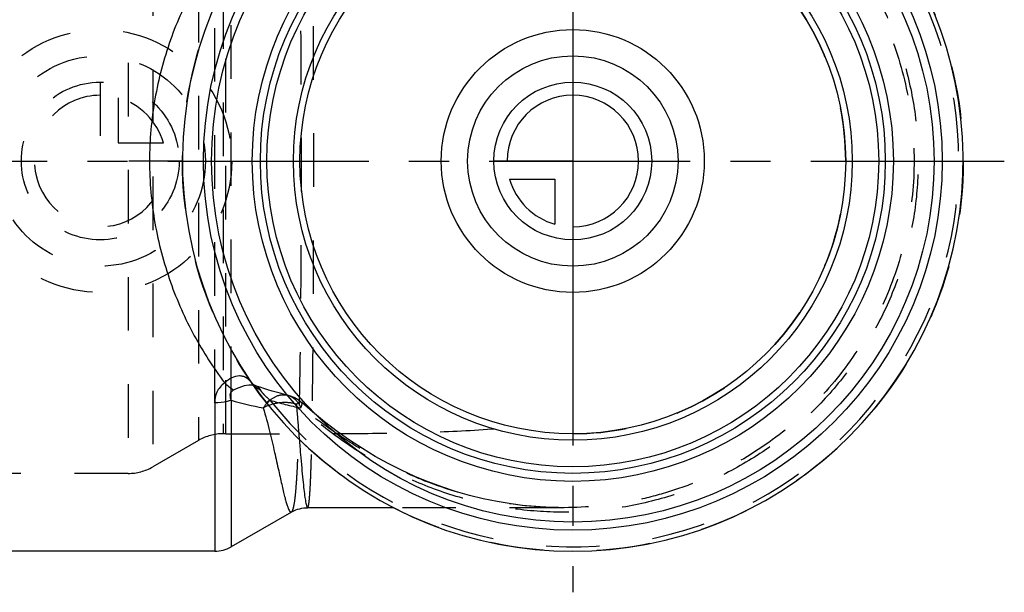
# Model space of a CAD drawing. Header units: millimetres. Extents: x 410 to 590, y 440 to 560.
# Tile 2 of 6: x 470 to 590, y 440 to 509. Entities that reach past the tile are written whole.
import ezdxf

# ---------------------------------------------------------------- set-up
doc = ezdxf.new("R2010")
doc.units = ezdxf.units.MM
doc.header["$LTSCALE"] = 65.185185
doc.linetypes.add('CENTER', pattern=[0.6, 0.375, -0.075, 0.075, -0.075])
doc.linetypes.add('HIDDEN', pattern=[0.2, 0.1, -0.1])
for name, color, linetype in [('ACHSEN_S', 7, 'CONTINUOUS'), ('KOERPER', 7, 'CONTINUOUS'), ('KONST.EL_MIT_GEO', 7, 'CONTINUOUS'), ('KURVEN', 7, 'CONTINUOUS')]:
    doc.layers.add(name, color=color, linetype=linetype)

msp = doc.modelspace()

# ---------------------------------------------------------------- linework, layer by layer
at = {"layer": 'ACHSEN_S', "color": 2, "linetype": 'CENTER'}
for p, q in [((537.5, 560.26), (537.5, 439.74)), ((410, 492.24), (590, 492.24))]:
    msp.add_line(p, q, dxfattribs=at)
at = {"layer": 'KOERPER', "color": 8, "linetype": 'HIDDEN'}
for p, q in [((495.3, 459.04), (495.3, 525.44)), ((495.3, 459.04), (494.96, 459.04)), ((536.32, 450.04), (515.7, 450.04))]:
    msp.add_line(p, q, dxfattribs=at)
at = {"layer": 'KOERPER', "color": 7, "linetype": 'Continuous'}
for p, q in [((503.27, 449.51), (495.93, 445.27)), ((515.7, 450.04), (505.23, 450.04)), ((493.93, 444.74), (429, 444.74))]:
    msp.add_line(p, q, dxfattribs=at)
msp.add_arc((537.5, 492.24), 47.5, 99.5099, 80.4901, dxfattribs=at)
at = {"layer": 'KOERPER', "color": 8, "linetype": 'HIDDEN'}
msp.add_arc((537.5, 492.24), 33.2, 270, 90, dxfattribs=at)
msp.add_open_spline([(495.3, 459.04), (498.29, 459.04), (504.24, 459.04), (513.08, 459.07), (521.75, 459.24), (527.46, 459.58), (530.26, 459.84)], degree=3, knots=[0, 0, 0, 0, 0.25649, 0.510166, 0.758594, 1, 1, 1, 1], dxfattribs=at)
at = {"layer": 'KONST.EL_MIT_GEO', "color": 8, "linetype": 'HIDDEN'}
for p, q in [((483.39, 530.26), (483.39, 454.21)), ((486.39, 529.46), (486.39, 455.02)), ((491.96, 526.24), (491.96, 458.23)), ((494.96, 525.44), (494.96, 459.04)), ((493.93, 462.79), (493.93, 521.68)), ((495.93, 463.13), (495.93, 521.35)), ((498.43, 465.23), (498.43, 465.23)), ((500.65, 463.13), (500.23, 462.79)), ((504.51, 462.84), (504.51, 462.84)), ((491.96, 458.23), (486.39, 455.02)), ((504.21, 458.36), (504.21, 458.36)), ((483.39, 454.21), (420.32, 454.21)), ((536.44, 450.04), (536.31, 450.04))]:
    msp.add_line(p, q, dxfattribs=at)
at = {"layer": 'KONST.EL_MIT_GEO', "color": 7, "linetype": 'Continuous'}
for p, q in [((493.93, 462.79), (493.93, 444.74)), ((495.93, 463.13), (495.93, 445.27)), ((505.22, 450.04), (505.23, 450.04))]:
    msp.add_line(p, q, dxfattribs=at)
at = {"layer": 'KONST.EL_MIT_GEO', "color": 8, "linetype": 'HIDDEN'}
for points in [[(498.89, 464.88), (498.83, 464.9), (498.76, 464.94), (498.68, 464.98), (498.6, 465.04), (498.53, 465.1), (498.47, 465.17), (498.43, 465.23)], [(502.78, 463.74), (502.41, 463.83), (501.91, 463.96), (501.4, 464.1), (500.91, 464.24), (500.41, 464.39), (499.92, 464.54), (499.44, 464.69), (498.96, 464.85), (498.89, 464.88)], [(536.44, 450.04), (535.08, 450.06), (533.38, 450.14), (531.67, 450.28), (529.98, 450.5), (528.28, 450.78), (526.59, 451.12), (524.91, 451.53), (523.23, 452.01), (521.57, 452.56), (519.92, 453.17), (518.28, 453.84), (516.66, 454.59), (515.05, 455.4), (513.46, 456.28), (511.89, 457.23), (510.34, 458.25), (508.81, 459.33), (507.3, 460.48), (505.82, 461.7), (504.51, 462.84)]]:
    msp.add_lwpolyline(points, dxfattribs=at)
at = {"layer": 'KONST.EL_MIT_GEO', "color": 7, "linetype": 'Continuous'}
msp.add_lwpolyline([(503.28, 449.52), (503.32, 449.54), (503.54, 449.66), (503.78, 449.76), (504.02, 449.85), (504.27, 449.92), (504.53, 449.97), (504.79, 450.01), (505.05, 450.03), (505.23, 450.04)], dxfattribs=at)
at = {"layer": 'KONST.EL_MIT_GEO', "color": 8, "linetype": 'HIDDEN'}
msp.add_circle((537.5, 492.24), 47.5, dxfattribs=at)
at = {"layer": 'KONST.EL_MIT_GEO', "color": 7, "linetype": 'Continuous'}
for radius in [44.94, 43.95, 39, 38.02, 37.22, 34, 33.2]:
    msp.add_circle((537.5, 492.24), radius, dxfattribs=at)
at = {"layer": 'KONST.EL_MIT_GEO', "color": 8, "linetype": 'HIDDEN'}
for centre, radius, start, end in [((537.5, 492.24), 46.96, 218.3056, 141.6944), ((501.84, 459.85), 4, 48.2196, 76.3787), ((503.35, 459.99), 4.13, 137.3149, 138.1915), ((503.23, 460.1), 3.97, 133.7748, 137.3319), ((513.38, 505.89), 44.62, 253.4161, 258.393), ((494.96, 453.04), 6, 90, 120), ((483.39, 460.21), 6, 270, 300)]:
    msp.add_arc(centre, radius, start, end, dxfattribs=at)
at = {"layer": 'KONST.EL_MIT_GEO', "color": 7, "linetype": 'Continuous'}
for centre, radius, start, end in [((509.03, 508.87), 47.59, 254.0147, 258.8614), ((502.4, 457.66), 5.2, 112.9608, 119.5233), ((503.46, 459.89), 4.28, 138.201, 140.7287), ((502.46, 457.54), 5.33, 111.8318, 112.9901), ((493.93, 448.74), 4, 270, 300)]:
    msp.add_arc(centre, radius, start, end, dxfattribs=at)
at = {"layer": 'KONST.EL_MIT_GEO', "color": 8, "linetype": 'HIDDEN'}
for points, knots in [([(503.28, 449.52), (503.32, 449.54), (503.39, 449.64), (503.47, 449.85), (503.55, 450.15), (503.66, 450.74), (503.78, 451.71), (503.89, 453.16), (504, 454.97), (504.09, 457.13), (504.17, 459.62), (504.24, 462.42), (504.3, 465.5), (504.37, 470.08), (504.43, 476.27), (504.47, 484.1), (504.49, 492.24), (504.47, 500.38), (504.43, 508.2), (504.37, 514.4), (504.3, 518.98), (504.24, 522.06), (504.17, 524.85), (504.09, 527.34), (504, 529.5), (503.89, 531.31), (503.78, 532.76), (503.66, 533.74), (503.55, 534.33), (503.47, 534.63), (503.39, 534.83), (503.32, 534.94), (503.28, 534.96)], [0, 0, 0, 0, 0.001629, 0.004187, 0.007795, 0.012487, 0.025157, 0.042174, 0.063425, 0.088741, 0.117906, 0.150661, 0.186711, 0.225723, 0.311154, 0.403749, 0.500001, 0.596254, 0.688849, 0.77428, 0.813291, 0.849341, 0.882096, 0.911261, 0.936576, 0.957827, 0.974844, 0.987514, 0.992206, 0.995813, 0.998371, 1, 1, 1, 1]), ([(504.4, 522.29), (505.99, 523.69), (509.31, 526.34), (514.75, 529.68), (520.61, 532.3), (526.77, 534.1), (533.14, 535.02), (539.58, 535.01), (545.95, 534.07), (552.12, 532.21), (557.94, 529.45), (563.3, 525.87), (568.06, 521.52), (572.11, 516.5), (575.37, 510.94), (577.75, 504.95), (579.2, 498.67), (579.69, 492.24), (579.2, 485.81), (577.75, 479.53), (575.37, 473.54), (572.11, 467.97), (568.06, 462.96), (563.3, 458.61), (557.95, 455.02), (552.12, 452.27), (545.95, 450.4), (539.58, 449.46), (533.14, 449.46), (526.77, 450.37), (520.61, 452.17), (514.75, 454.79), (509.31, 458.14), (505.99, 460.79), (504.4, 462.18)], [0, 0, 0, 0, 0.030904, 0.061992, 0.093168, 0.124393, 0.15565, 0.186929, 0.218219, 0.249518, 0.280821, 0.312128, 0.343437, 0.374748, 0.40606, 0.437373, 0.468686, 0.499999, 0.531312, 0.562626, 0.593938, 0.62525, 0.656561, 0.68787, 0.719177, 0.75048, 0.781779, 0.813069, 0.844348, 0.875606, 0.906832, 0.938008, 0.969096, 1, 1, 1, 1]), ([(505.23, 450.04), (505.25, 450.04), (505.3, 450.12), (505.34, 450.26), (505.39, 450.52), (505.43, 450.86), (505.47, 451.31), (505.53, 452.09), (505.6, 453.31), (505.66, 455.06), (505.72, 457.17), (505.77, 459.61), (505.82, 462.37), (505.85, 465.43), (505.89, 468.75), (505.92, 472.3), (505.95, 477.39), (505.97, 484.06), (505.98, 492.24), (505.97, 500.41), (505.95, 507.08), (505.92, 512.17), (505.89, 515.72), (505.85, 519.04), (505.82, 522.1), (505.77, 524.86), (505.72, 527.31), (505.66, 529.41), (505.6, 531.16), (505.53, 532.38), (505.47, 533.17), (505.43, 533.61), (505.39, 533.96), (505.34, 534.21), (505.3, 534.36), (505.25, 534.44), (505.23, 534.44)], [0, 0, 0, 0, 0.000866, 0.002722, 0.005705, 0.009838, 0.015126, 0.021564, 0.037852, 0.05858, 0.083575, 0.112614, 0.145431, 0.181716, 0.221122, 0.26327, 0.307749, 0.401939, 0.499994, 0.598049, 0.692239, 0.736719, 0.778867, 0.818274, 0.85456, 0.887377, 0.916418, 0.941414, 0.962144, 0.978432, 0.984871, 0.99016, 0.994294, 0.997277, 0.999134, 1, 1, 1, 1]), ([(536.29, 534.44), (539.06, 534.44), (543.24, 534.05), (548.63, 532.73), (553.88, 530.91), (560.07, 527.68), (566.6, 522.43), (571.97, 516.01), (575.98, 508.65), (578.45, 500.65), (579.3, 492.32), (578.48, 483.98), (576.04, 475.97), (572.06, 468.6), (566.71, 462.15), (560.21, 456.88), (554.03, 453.63), (548.78, 451.78), (543.39, 450.45), (539.22, 450.05), (536.44, 450.04)], [0, 0, 0, 0, 0.062483, 0.093763, 0.125044, 0.187534, 0.250025, 0.312518, 0.375012, 0.437506, 0.5, 0.562494, 0.624988, 0.687481, 0.749974, 0.812466, 0.874956, 0.906237, 0.937517, 1, 1, 1, 1]), ([(499.52, 464.35), (499.3, 464.44), (498.89, 464.69), (498.56, 465.04), (498.43, 465.23)], [0, 0, 0, 0, 0.50762, 1, 1, 1, 1]), ([(498.89, 464.88), (498.87, 464.88), (498.79, 464.91), (498.7, 464.93), (498.63, 464.94)], [0, 0, 0, 0, 0.241506, 1, 1, 1, 1]), ([(499.52, 464.35), (499.46, 464.47), (499.28, 464.69), (499.03, 464.83), (498.89, 464.88)], [0, 0, 0, 0, 0.482701, 1, 1, 1, 1]), ([(500.65, 463.13), (500.42, 463.33), (500.09, 463.63), (499.72, 464.04), (499.57, 464.25), (499.52, 464.35)], [0, 0, 0, 0, 0.541609, 0.805872, 1, 1, 1, 1]), ([(500.48, 462.97), (500.8, 463.27), (501.36, 463.65), (502.19, 463.82), (502.59, 463.79), (502.78, 463.74)], [0, 0, 0, 0, 0.530259, 0.770003, 1, 1, 1, 1]), ([(502.78, 463.74), (502.96, 463.7), (503.3, 463.56), (503.93, 463.09), (504.25, 462.56), (504.4, 462.18)], [0, 0, 0, 0, 0.232008, 0.472617, 1, 1, 1, 1]), ([(500.47, 462.49), (501.02, 462.71), (502.16, 462.96), (503.33, 462.83), (503.86, 462.66)], [0, 0, 0, 0, 0.514375, 1, 1, 1, 1]), ([(504.51, 462.84), (504.45, 462.89), (504.27, 462.87), (504.07, 462.78), (503.93, 462.7), (503.86, 462.66)], [0, 0, 0, 0, 0.34241, 0.627882, 1, 1, 1, 1]), ([(503.86, 462.66), (503.89, 462.29), (504.01, 460.86), (504.12, 459.42), (504.21, 458.36)], [0, 0, 0, 0, 0.259045, 1, 1, 1, 1]), ([(536.31, 450.04), (533.36, 450.04), (527.43, 450.64), (520.31, 452.81), (514.94, 455.3), (511.08, 457.5), (507.39, 459.97), (505.03, 461.76), (503.86, 462.66)], [0, 0, 0, 0, 0.249953, 0.499844, 0.6249, 0.749942, 0.874977, 1, 1, 1, 1]), ([(504.4, 462.18), (504.44, 462.26), (504.5, 462.4), (504.56, 462.61), (504.56, 462.78), (504.51, 462.84)], [0, 0, 0, 0, 0.370825, 0.657792, 1, 1, 1, 1])]:
    msp.add_open_spline(points, degree=3, knots=knots, dxfattribs=at)
at = {"layer": 'KONST.EL_MIT_GEO', "color": 7, "linetype": 'Continuous'}
for points, knots in [([(495.13, 519.25), (493.77, 517.42), (491.24, 513.49), (488.33, 506.96), (486.44, 499.78), (485.78, 492.24), (486.44, 484.69), (488.33, 477.52), (491.24, 470.98), (493.77, 467.05), (495.13, 465.23)], [0, 0, 0, 0, 0.117792, 0.24095, 0.36897, 0.5, 0.63103, 0.75905, 0.882208, 1, 1, 1, 1]), ([(498.43, 465.23), (498.25, 465.48), (497.92, 465.81), (497.37, 466.04), (496.76, 466.12), (495.94, 465.89), (495.4, 465.48), (495.13, 465.23)], [0, 0, 0, 0, 0.238254, 0.35267, 0.468264, 0.716325, 1, 1, 1, 1]), ([(495.13, 465.23), (494.93, 465.08), (494.56, 464.74), (494.06, 463.94), (493.93, 463.24), (493.93, 462.79)], [0, 0, 0, 0, 0.269012, 0.523453, 1, 1, 1, 1]), ([(496.23, 464.35), (496.04, 464.45), (495.66, 464.73), (495.31, 465.05), (495.13, 465.23)], [0, 0, 0, 0, 0.46112, 1, 1, 1, 1]), ([(498.63, 464.94), (498.26, 465), (497.41, 464.89), (496.64, 464.56), (496.23, 464.35)], [0, 0, 0, 0, 0.446326, 1, 1, 1, 1]), ([(496.23, 464.35), (496.1, 464.28), (495.89, 464.12), (495.76, 463.76), (495.81, 463.42), (495.88, 463.22), (495.93, 463.13)], [0, 0, 0, 0, 0.296041, 0.544789, 0.773657, 1, 1, 1, 1]), ([(495.93, 463.13), (495.77, 463.07), (495.13, 462.87), (494.44, 462.79), (493.93, 462.79)], [0, 0, 0, 0, 0.241336, 1, 1, 1, 1]), ([(499.84, 462.18), (499.86, 462.22), (499.96, 462.36), (500.06, 462.5), (500.14, 462.6)], [0, 0, 0, 0, 0.253121, 1, 1, 1, 1]), ([(499.84, 462.18), (500.12, 461.24), (500.59, 459.44), (501.19, 456.89), (501.62, 454.96), (501.92, 453.59), (502.12, 452.71), (502.3, 451.93), (502.47, 451.26), (502.63, 450.69), (502.77, 450.24), (502.9, 449.89), (503.01, 449.67), (503.1, 449.56), (503.16, 449.51), (503.22, 449.49), (503.26, 449.51), (503.28, 449.52)], [0, 0, 0, 0, 0.222126, 0.421137, 0.593839, 0.669506, 0.737681, 0.798123, 0.850629, 0.895032, 0.931217, 0.959149, 0.978964, 0.986021, 0.991448, 0.995778, 1, 1, 1, 1]), ([(504.21, 458.36), (504.26, 457.75), (504.36, 456.58), (504.5, 454.94), (504.64, 453.51), (504.77, 452.32), (504.89, 451.37), (504.99, 450.74), (505.07, 450.37), (505.12, 450.2), (505.16, 450.09), (505.21, 450.04), (505.23, 450.04)], [0, 0, 0, 0, 0.219492, 0.416331, 0.587597, 0.731033, 0.844884, 0.927828, 0.957439, 0.979087, 0.992932, 1, 1, 1, 1])]:
    msp.add_open_spline(points, degree=3, knots=knots, dxfattribs=at)
at = {"layer": 'KURVEN', "color": 40, "linetype": 'Continuous'}
for p, q in [((537.5, 508.24), (537.5, 476.24)), ((537.5, 492.24), (527.9, 492.24)), ((529.81, 490.04), (535.3, 490.04)), ((535.3, 490.04), (535.3, 484.55))]:
    msp.add_line(p, q, dxfattribs=at)
at = {"layer": 'KURVEN', "color": 8, "linetype": 'HIDDEN'}
for p, q in [((480, 501.84), (480, 492.24)), ((482.2, 499.93), (482.2, 494.44)), ((482.2, 494.44), (487.69, 494.44)), ((490.01, 492.24), (480, 492.24))]:
    msp.add_line(p, q, dxfattribs=at)
for radius in [16, 12.8, 9.6]:
    msp.add_circle((480, 492.24), radius, dxfattribs=at)
at = {"layer": 'KURVEN', "color": 40, "linetype": 'Continuous'}
for radius in [16, 12.8, 9.6]:
    msp.add_circle((537.5, 492.24), radius, dxfattribs=at)
at = {"layer": 'KURVEN', "color": 8, "linetype": 'HIDDEN'}
for start, end in [(90, 360), (15.962, 74.038)]:
    msp.add_arc((480, 492.24), 8, start, end, dxfattribs=at)
at = {"layer": 'KURVEN', "color": 40, "linetype": 'Continuous'}
for start, end in [(270, 180), (195.962, 254.038)]:
    msp.add_arc((537.5, 492.24), 8, start, end, dxfattribs=at)

doc.saveas('drawing.dxf')
